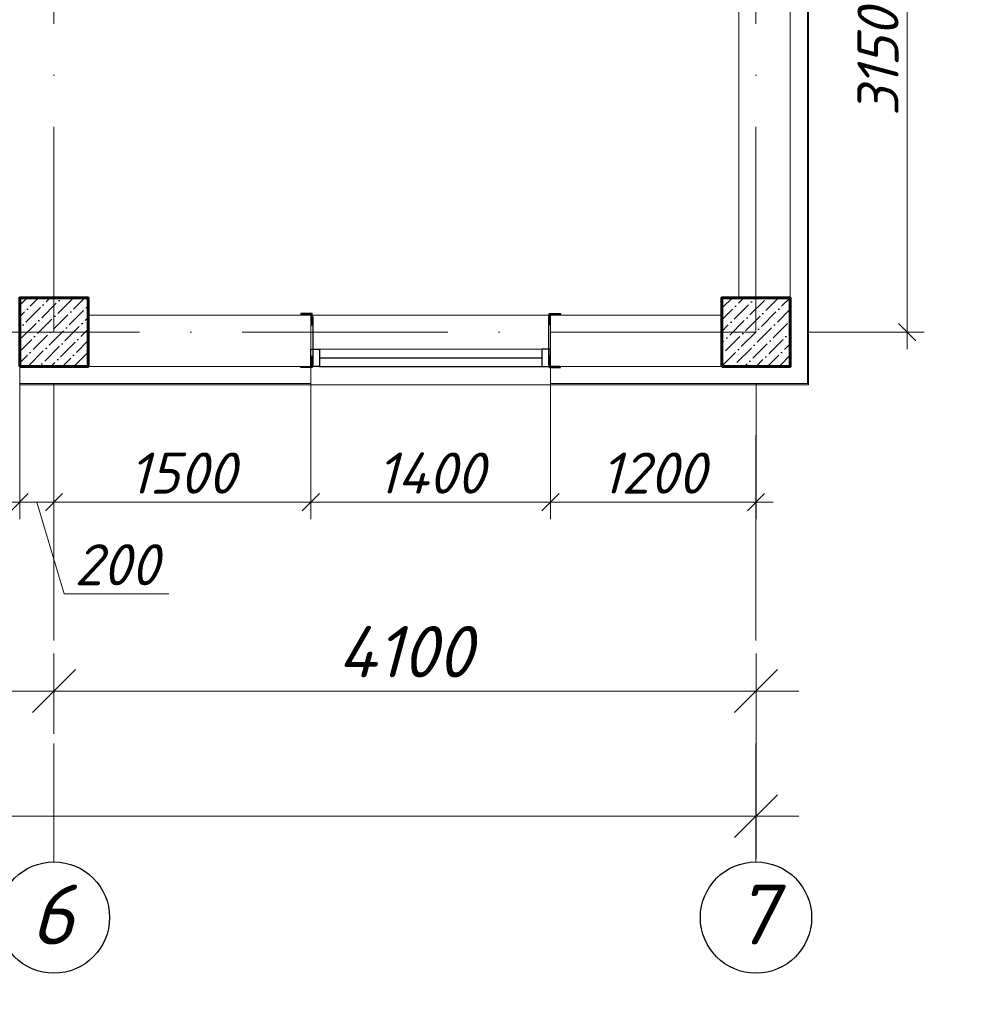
# Model space of a CAD drawing. Header units: millimetres. Extents: x 363306 to 7757304, y 1022887 to 1207196.
# Tile 197 of 256: x 1038662 to 1044237, y 1065586 to 1071334. Entities that reach past the tile are written whole.
import ezdxf
from ezdxf import colors
from ezdxf.entities.mleader import LeaderData, LeaderLine
from ezdxf.math import Vec2, Vec3

# ---------------------------------------------------------------- set-up
doc = ezdxf.new("R2010")
doc.units = ezdxf.units.MM
doc.linetypes.add('ACAD_ISO10W100', pattern=[18, 12, -3, 0, -3])
doc.layers.add('0 @ 100', color=7, linetype='Continuous')
doc.layers.add('kcd_tx', color=7, linetype='Continuous')
for name, color, linetype, lineweight in [('5   0.30', 1, 'Continuous', 30), ('PLAN', 250, 'Continuous', 25), ('надпись 0.18', 160, 'Continuous', 18), ('размеры', 12, 'Continuous', 15)]:
    doc.layers.add(name, color=color, linetype=linetype, lineweight=lineweight)
doc.styles.add('ISOCPEUR', font='isocpeur.TTF')
doc.styles.get("Standard").update_dxf_attribs({"font": 'isocpeui.ttf'})
doc.styles.add('Times New Roman', font='times.ttf')
doc.styles.add('ГОСТ 2.304', font='isocpeui.ttf')
doc.dimstyles.new('12121212', dxfattribs={"dimtxt": 200, "dimasz": 200, "dimexe": 200, "dimexo": 100, "dimgap": 100, "dimtad": 1, "dimdec": 0, "dimzin": 0, "dimdsep": 46, "dimtxsty": 'Standard', "dimblk": 'OBLIQUE', "dimcen": 200, "dimdle": 200, "dimclrd": 5, "dimclre": 5, "dimclrt": 5, "dimadec": 0, "dimazin": 0, "dimtfac": 1, "dimtdec": 0, "dimtofl": 0, "dimtmove": 1, "dimatfit": 3, "dimldrblk": 'OBLIQUE', "dimfxl": 0, "dimtolj": 1, "dimtzin": 0, "dimlwd": 9, "dimlwe": 9, "dimarcsym": 0})
doc.dimstyles.new('Санжар', dxfattribs={"dimtxt": 240, "dimasz": 200, "dimexe": 200, "dimexo": 200, "dimgap": 50, "dimtad": 1, "dimdec": 0, "dimtxsty": 'Standard', "dimblk": 'OBLIQUE', "dimcen": 2.5, "dimdle": 200, "dimclrd": 152, "dimclre": 152, "dimclrt": 152, "dimadec": 0, "dimazin": 0, "dimtfac": 1, "dimtdec": 0, "dimtmove": 0, "dimatfit": 3, "dimldrblk": 'OBLIQUE', "dimfxl": 0, "dimlwd": 0, "dimlwe": 0, "dimarcsym": 0})

# ---------------------------------------------------------------- blocks, each defined once
blk = doc.blocks.new('_Oblique')
at = {"color": 0, "linetype": 'ByBlock', "lineweight": -2}
blk.add_line((-0.5, -0.5), (0.5, 0.5), dxfattribs=at)
blk = doc.blocks.new('*D534')
at = {"color": 5, "lineweight": 9, "transparency": 16777216}
for p, q in [((1033562.3, 1067633.4), (1033562.3, 1067165)), ((1038862.3, 1067633.4), (1038862.3, 1067165)), ((1033312.3, 1067415), (1039112.3, 1067415))]:
    blk.add_line(p, q, dxfattribs=at)
at = {"layer": 'Defpoints', "color": 0, "lineweight": 25, "transparency": 16777216}
for p in [(1033562.3, 1067733.4), (1038862.3, 1067733.4), (1038862.3, 1067415)]:
    blk.add_point(p, dxfattribs=at)
at = {"color": 5, "lineweight": 9, "transparency": 16777216, "xscale": 250, "yscale": 250, "zscale": 250, "rotation": 180}
blk.add_blockref('_Oblique', (1033562.3, 1067415), dxfattribs=at)
at = {"color": 5, "lineweight": 9, "transparency": 16777216, "xscale": 250, "yscale": 250, "zscale": 250}
blk.add_blockref('_Oblique', (1038862.3, 1067415), dxfattribs=at)
at = {"color": 5, "lineweight": 40, "transparency": 16777216, "insert": (1036212.3, 1067645), "char_height": 300, "attachment_point": 5}
blk.add_mtext('\\A1;5300', dxfattribs=at)
blk = doc.blocks.new('*D535')
at = {"color": 5, "lineweight": 9, "transparency": 16777216}
for p, q in [((1038862.3, 1067633.4), (1038862.3, 1067165)), ((1042962.3, 1067633.4), (1042962.3, 1067165)), ((1038612.3, 1067415), (1043212.3, 1067415))]:
    blk.add_line(p, q, dxfattribs=at)
at = {"layer": 'Defpoints', "color": 0, "lineweight": 25, "transparency": 16777216}
for p in [(1038862.3, 1067733.4), (1042962.3, 1067733.4), (1042962.3, 1067415)]:
    blk.add_point(p, dxfattribs=at)
at = {"color": 5, "lineweight": 9, "transparency": 16777216, "xscale": 250, "yscale": 250, "zscale": 250, "rotation": 180}
blk.add_blockref('_Oblique', (1038862.3, 1067415), dxfattribs=at)
at = {"color": 5, "lineweight": 9, "transparency": 16777216, "xscale": 250, "yscale": 250, "zscale": 250}
blk.add_blockref('_Oblique', (1042962.3, 1067415), dxfattribs=at)
at = {"color": 5, "lineweight": 40, "transparency": 16777216, "insert": (1040912.3, 1067645), "char_height": 300, "attachment_point": 5}
blk.add_mtext('\\A1;4100', dxfattribs=at)
blk = doc.blocks.new('*D536')
at = {"color": 5, "lineweight": 9, "transparency": 16777216}
for p, q in [((1016662.3, 1067410.2), (1016662.3, 1066434.8)), ((1042962.3, 1067410.2), (1042962.3, 1066434.8)), ((1016412.3, 1066684.8), (1043212.3, 1066684.8))]:
    blk.add_line(p, q, dxfattribs=at)
at = {"layer": 'Defpoints', "color": 0, "lineweight": 25, "transparency": 16777216}
for p in [(1016662.3, 1067510.2), (1042962.3, 1067510.2), (1042962.3, 1066684.8)]:
    blk.add_point(p, dxfattribs=at)
at = {"color": 5, "lineweight": 9, "transparency": 16777216, "xscale": 250, "yscale": 250, "zscale": 250, "rotation": 180}
blk.add_blockref('_Oblique', (1016662.3, 1066684.8), dxfattribs=at)
at = {"color": 5, "lineweight": 9, "transparency": 16777216, "xscale": 250, "yscale": 250, "zscale": 250}
blk.add_blockref('_Oblique', (1042962.3, 1066684.8), dxfattribs=at)
at = {"color": 5, "lineweight": 40, "transparency": 16777216, "insert": (1029812.3, 1066914.8), "char_height": 300, "attachment_point": 5}
blk.add_mtext('\\A1;26300', dxfattribs=at)
blk = doc.blocks.new('*U25')
at = {"color": 0, "linetype": 'ByBlock', "lineweight": -2, "ltscale": 100}
blk.add_lwpolyline([(0, 0), (63, 0), (63, 2.7, 0.414214), (60.7, 5), (12, 5, -0.414214), (5, 12), (5, 60.7, 0.414214), (2.7, 63), (0, 63)], format="xyb", close=True, dxfattribs=at)
blk = doc.blocks.new('*D736')
at = {"layer": 'Defpoints', "color": 0, "lineweight": 25, "ltscale": 100, "transparency": 16777216}
for p in [(1043162.3, 1072660.4), (1043844.8, 1072660.4), (1043162.3, 1069510.4)]:
    blk.add_point(p, dxfattribs=at)
at = {"layer": 'kcd_tx', "lineweight": 0, "ltscale": 100, "transparency": 16777216}
for p, q in [((1043844.8, 1069410.4), (1043844.8, 1072760.4)), ((1043262.3, 1072660.4), (1043944.8, 1072660.4)), ((1043262.3, 1069510.4), (1043944.8, 1069510.4))]:
    blk.add_line(p, q, dxfattribs=at)
at = {"layer": 'kcd_tx', "lineweight": 0, "ltscale": 100, "transparency": 16777216, "xscale": 100, "yscale": 100, "zscale": 100}
for p, rotation in [((1043844.8, 1072660.4), 90), ((1043844.8, 1069510.4), 270)]:
    blk.add_blockref('_Oblique', p, dxfattribs=dict(at, rotation=rotation))
at = {"layer": 'kcd_tx', "lineweight": 15, "ltscale": 100, "transparency": 16777216, "insert": (1043674.8, 1071085.4), "char_height": 240, "attachment_point": 5, "rotation": 90}
blk.add_mtext('3150', dxfattribs=at)
blk = doc.blocks.new('*D592')
at = {"layer": 'Defpoints', "color": 0, "lineweight": 25, "transparency": 16777216}
for p in [(1037262.3, 1069310.4), (1038662.3, 1069310.4), (1038662.3, 1068517.7)]:
    blk.add_point(p, dxfattribs=at)
at = {"layer": 'kcd_tx', "lineweight": 0, "transparency": 16777216}
for p, q in [((1037262.3, 1069210.4), (1037262.3, 1068417.7)), ((1038662.3, 1069210.4), (1038662.3, 1068417.7)), ((1037162.3, 1068517.7), (1038762.3, 1068517.7))]:
    blk.add_line(p, q, dxfattribs=at)
at = {"layer": 'kcd_tx', "lineweight": 0, "transparency": 16777216, "xscale": 100, "yscale": 100, "zscale": 100, "rotation": 180}
blk.add_blockref('_Oblique', (1037262.3, 1068517.7), dxfattribs=at)
at = {"layer": 'kcd_tx', "lineweight": 0, "transparency": 16777216, "xscale": 100, "yscale": 100, "zscale": 100}
blk.add_blockref('_Oblique', (1038662.3, 1068517.7), dxfattribs=at)
at = {"layer": 'kcd_tx', "lineweight": 30, "transparency": 16777216, "insert": (1037962.3, 1068687.7), "char_height": 240, "attachment_point": 5}
blk.add_mtext('1400', dxfattribs=at)
blk = doc.blocks.new('*D593')
at = {"layer": 'Defpoints', "color": 0, "lineweight": 25, "transparency": 16777216}
for p in [(1040362.3, 1069310.4), (1041762.3, 1069310.4), (1041762.3, 1068517.7)]:
    blk.add_point(p, dxfattribs=at)
at = {"layer": 'kcd_tx', "lineweight": 0, "transparency": 16777216}
for p, q in [((1040362.3, 1069210.4), (1040362.3, 1068417.7)), ((1041762.3, 1069210.4), (1041762.3, 1068417.7)), ((1040262.3, 1068517.7), (1041862.3, 1068517.7))]:
    blk.add_line(p, q, dxfattribs=at)
at = {"layer": 'kcd_tx', "lineweight": 0, "transparency": 16777216, "xscale": 100, "yscale": 100, "zscale": 100, "rotation": 180}
blk.add_blockref('_Oblique', (1040362.3, 1068517.7), dxfattribs=at)
at = {"layer": 'kcd_tx', "lineweight": 0, "transparency": 16777216, "xscale": 100, "yscale": 100, "zscale": 100}
blk.add_blockref('_Oblique', (1041762.3, 1068517.7), dxfattribs=at)
at = {"layer": 'kcd_tx', "lineweight": 30, "transparency": 16777216, "insert": (1041062.3, 1068687.7), "char_height": 240, "attachment_point": 5}
blk.add_mtext('1400', dxfattribs=at)
blk = doc.blocks.new('*D594')
at = {"layer": 'Defpoints', "color": 0, "lineweight": 25, "ltscale": 100, "transparency": 16777216}
for p in [(1041762.3, 1069310.4), (1042962.3, 1069310.4), (1042962.3, 1068517.7)]:
    blk.add_point(p, dxfattribs=at)
at = {"layer": 'kcd_tx', "lineweight": 0, "ltscale": 100, "transparency": 16777216}
for p, q in [((1041762.3, 1069210.4), (1041762.3, 1068417.7)), ((1042962.3, 1069210.4), (1042962.3, 1068417.7)), ((1041662.3, 1068517.7), (1043062.3, 1068517.7))]:
    blk.add_line(p, q, dxfattribs=at)
at = {"layer": 'kcd_tx', "lineweight": 0, "ltscale": 100, "transparency": 16777216, "xscale": 100, "yscale": 100, "zscale": 100, "rotation": 180}
blk.add_blockref('_Oblique', (1041762.3, 1068517.7), dxfattribs=at)
at = {"layer": 'kcd_tx', "lineweight": 0, "ltscale": 100, "transparency": 16777216, "xscale": 100, "yscale": 100, "zscale": 100}
blk.add_blockref('_Oblique', (1042962.3, 1068517.7), dxfattribs=at)
at = {"layer": 'kcd_tx', "lineweight": 15, "ltscale": 100, "transparency": 16777216, "insert": (1042362.3, 1068687.7), "char_height": 240, "attachment_point": 5}
blk.add_mtext('1200', dxfattribs=at)
blk = doc.blocks.new('*D596')
at = {"layer": 'Defpoints', "color": 0, "lineweight": 25, "transparency": 16777216}
for p in [(1038862.3, 1069310.4), (1040362.3, 1069310.4), (1038862.3, 1068517.7)]:
    blk.add_point(p, dxfattribs=at)
at = {"layer": 'kcd_tx', "lineweight": 0, "transparency": 16777216}
for p, q in [((1038862.3, 1069210.4), (1038862.3, 1068417.7)), ((1040362.3, 1069210.4), (1040362.3, 1068417.7)), ((1040462.3, 1068517.7), (1038762.3, 1068517.7))]:
    blk.add_line(p, q, dxfattribs=at)
at = {"layer": 'kcd_tx', "lineweight": 0, "transparency": 16777216, "xscale": 100, "yscale": 100, "zscale": 100, "rotation": 180}
blk.add_blockref('_Oblique', (1038862.3, 1068517.7), dxfattribs=at)
at = {"layer": 'kcd_tx', "lineweight": 0, "transparency": 16777216, "xscale": 100, "yscale": 100, "zscale": 100}
blk.add_blockref('_Oblique', (1040362.3, 1068517.7), dxfattribs=at)
at = {"layer": 'kcd_tx', "lineweight": 30, "transparency": 16777216, "insert": (1039612.3, 1068687.7), "char_height": 240, "attachment_point": 5}
blk.add_mtext('1500', dxfattribs=at)
blk = doc.blocks.new('*D597')
at = {"layer": 'Defpoints', "color": 0, "lineweight": 25, "transparency": 16777216}
for p in [(1038662.3, 1069310.4), (1038862.3, 1069310.4), (1038862.3, 1068517.7)]:
    blk.add_point(p, dxfattribs=at)
at = {"layer": 'kcd_tx', "lineweight": 0, "transparency": 16777216}
for p, q in [((1038662.3, 1069210.4), (1038662.3, 1068417.7)), ((1038862.3, 1069210.4), (1038862.3, 1068417.7)), ((1038562.3, 1068517.7), (1038962.3, 1068517.7)), ((1038762.3, 1068517.7), (1038922.8, 1067982.7)), ((1038922.8, 1067982.7), (1039532.6, 1067982.7))]:
    blk.add_line(p, q, dxfattribs=at)
at = {"layer": 'kcd_tx', "lineweight": 0, "transparency": 16777216, "xscale": 100, "yscale": 100, "zscale": 100, "rotation": 180}
blk.add_blockref('_Oblique', (1038662.3, 1068517.7), dxfattribs=at)
at = {"layer": 'kcd_tx', "lineweight": 0, "transparency": 16777216, "xscale": 100, "yscale": 100, "zscale": 100}
blk.add_blockref('_Oblique', (1038862.3, 1068517.7), dxfattribs=at)
at = {"layer": 'kcd_tx', "lineweight": 30, "transparency": 16777216, "insert": (1039227.7, 1068152.7), "char_height": 240, "attachment_point": 5}
blk.add_mtext('200', dxfattribs=at)
blk = doc.blocks.new('RTTRERR')
at = {"layer": '5   0.30', "color": 3, "lineweight": 30, "ltscale": 200}
for p, q in [((661523.9, 1818052.1), (661523.9, 1817767.9)), ((662899.5, 1818052.1), (662899.5, 1817767.9))]:
    blk.add_line(p, q, dxfattribs=at)
at = {"layer": '5   0.30', "color": 3, "lineweight": 30, "ltscale": 200, "yscale": 1.05763968, "zscale": 1.05763968, "rotation": 180}
for p, xscale in [((661519.8, 1818068.4), 1.05763968), ((662903.5, 1818068.4), -1.05763968)]:
    blk.add_blockref('*U25', p, dxfattribs=dict(at, xscale=xscale))
at = {"layer": '5   0.30', "color": 3, "lineweight": 30, "ltscale": 200, "extrusion": (0, 0, -1), "yscale": 1.05763968, "zscale": -1.05763968}
for p, xscale in [((-661519.8, 1817753.5), 1.05763968), ((-662903.5, 1817753.5), -1.05763968)]:
    blk.add_blockref('*U25', p, dxfattribs=dict(at, xscale=xscale))
ml = blk.add_multileader_mtext('Standard')
ml.set_content('{\\fISOCPEUR|b0|i1|c204|p34;\\C5;Ст-2}', color=256, style='ISOCPEUR')
ml.set_leader_properties()
ml.build(insert=Vec2(0, 0))
ml.multileader.update_dxf_attribs({"text_left_attachment_type": 6, "text_right_attachment_type": 6, "dogleg_length": 0.208, "arrow_head_size": 187.5, "scale": 100})
ctx = ml.context
ctx.base_point, ctx.scale, ctx.char_height, ctx.arrow_head_size, ctx.landing_gap_size, ctx.plane_origin = Vec3(661945.1, 1818508.9), 100, 200, 187.5, 0, Vec3(666149.8, 1819982)
ctx.left_attachment, ctx.right_attachment, ctx.text_align_type = 6, 6, 1
notes = []
notes.append((ctx, [(1, (1, 1, 0), (662574.8, 1818508.9), (-1, 0), 20.8, [(2, [(661519.8, 1818068.4)], 0, []), (1, [(662922.3, 1818060), (662922.3, 1818060)], 0, [])])]))
ctx.mtext.insert, ctx.mtext.alignment, ctx.mtext.flow_direction = Vec3(662249.5, 1818748.9), 2, 5
for ctx, leaders in notes:
    for number, flags, end, landing, length, lines in leaders:
        leader = LeaderData()
        leader.index, (leader.has_last_leader_line, leader.has_dogleg_vector, leader.attachment_direction) = number, flags
        leader.last_leader_point, leader.dogleg_vector, leader.dogleg_length = Vec3(end), Vec3(landing), length
        for number, points, colour, breaks in lines:
            line = LeaderLine()
            line.index, line.vertices, line.color, line.breaks = number, Vec3.list(points), colors.encode_raw_color(colour), breaks
            leader.lines.append(line)
        ctx.leaders.append(leader)

msp = doc.modelspace()

# ---------------------------------------------------------------- hatches: boundary and pattern name
at = {"ltscale": 100}
h = msp.add_hatch(dxfattribs=at)
h.set_pattern_fill('ANSI36', color=256, scale=15, style=0)
h.set_pattern_definition([(45, (-16005100.283, 10252540.387), (25.25697034, 92.60889125), [119.0625, -23.8125, 0, -23.8125])])
h.paths.add_polyline_path([(1039062.268, 1069710.387), (1038662.268, 1069710.387), (1038662.268, 1069310.387), (1039062.268, 1069310.387)])
h = msp.add_hatch(dxfattribs=at)
h.set_pattern_fill('ANSI36', color=256, scale=15, style=0)
h.set_pattern_definition([(45, (-16029000.283, 10252540.387), (25.25697034, 92.60889125), [119.0625, -23.8125, 0, -23.8125])])
h.paths.add_polyline_path([(1043162.268, 1069710.387), (1042762.268, 1069710.387), (1042762.268, 1069310.387), (1043162.268, 1069310.387)])

# ---------------------------------------------------------------- linework, layer by layer
at = {"color": 1, "linetype": 'ACAD_ISO10W100', "lineweight": 9, "ltscale": 100}
for p, q in [((1038862.268, 1085110.387), (1038862.268, 1066417.835)), ((1042962.268, 1085110.387), (1042962.268, 1066417.835)), ((1042962.268, 1069510.387), (1014088.863, 1069510.387)), ((1043269.268, 1069510.387), (1043262.268, 1069510.387))]:
    msp.add_line(p, q, dxfattribs=at)
at = {"lineweight": 0, "ltscale": 100}
for p, q in [((1043162.268, 1069310.387), (1043162.268, 1076560.387)), ((1042862.268, 1069710.387), (1042862.268, 1075610.387)), ((1039062.268, 1069610.387), (1040362.268, 1069610.387)), ((1040362.268, 1069610.387), (1040362.268, 1069310.387)), ((1041762.268, 1069610.387), (1041762.268, 1069310.387)), ((1041762.268, 1069610.387), (1042762.268, 1069610.387)), ((1039062.268, 1069310.387), (1040362.268, 1069310.387)), ((1041762.268, 1069310.387), (1042762.268, 1069310.387)), ((1040362.268, 1069203.387), (1041762.268, 1069203.387))]:
    msp.add_line(p, q, dxfattribs=at)
at = {"lineweight": 9, "ltscale": 100}
msp.add_line((1040362.268, 1069610.387), (1041762.268, 1069610.387), dxfattribs=at)
at = {"color": 5, "lineweight": 0}
msp.add_line((1040412.268, 1069410.387), (1041712.268, 1069410.387), dxfattribs=at)
at = {"color": 5}
for p, q in [((1040412.268, 1069360.387), (1041712.268, 1069360.387)), ((1040412.268, 1069310.387), (1041712.268, 1069310.387))]:
    msp.add_line(p, q, dxfattribs=at)
at = {"color": 32, "lineweight": 0, "ltscale": 100}
for points in [[(1041762.268, 1069210.387), (1043262.268, 1069210.387), (1043262.268, 1076560.387)], [(1038662.268, 1069210.387), (1040362.268, 1069210.387)]]:
    msp.add_lwpolyline(points, dxfattribs=at)
at = {"color": 252, "lineweight": 0, "ltscale": 100}
for points in [[(1041762.268, 1069203.387), (1043269.268, 1069203.387), (1043269.268, 1076560.387)], [(1038662.268, 1069310.387), (1038662.268, 1069203.387)], [(1040362.268, 1069310.387), (1040362.268, 1069203.387)], [(1041762.268, 1069310.387), (1041762.268, 1069203.387)], [(1038662.268, 1069203.387), (1040362.268, 1069203.387)]]:
    msp.add_lwpolyline(points, dxfattribs=at)
at = {"color": 5}
for points in [[(1040362.268, 1069410.387), (1040412.268, 1069410.387), (1040412.268, 1069310.387), (1040362.268, 1069310.387)], [(1041762.268, 1069410.387), (1041712.268, 1069410.387), (1041712.268, 1069310.387), (1041762.268, 1069310.387)]]:
    msp.add_lwpolyline(points, close=True, dxfattribs=at)
at = {"color": 252, "lineweight": 60, "ltscale": 100}
msp.add_lwpolyline([(1039062.268, 1069310.387), (1039062.268, 1069310.387)], dxfattribs=at)
at = {"layer": 'PLAN', "color": 158, "lineweight": 30}
for centre in [(1038862.268, 1066092.95), (1042962.268, 1066092.95)]:
    msp.add_circle(centre, 324.885, dxfattribs=at)
at = {"layer": 'размеры', "lineweight": 60, "ltscale": 5}
for points in [[(1038662.268, 1069310.387), (1039062.268, 1069310.387), (1039062.268, 1069710.387), (1038662.268, 1069710.387)], [(1042762.268, 1069310.387), (1043162.268, 1069310.387), (1043162.268, 1069710.387), (1042762.268, 1069710.387)]]:
    msp.add_lwpolyline(points, close=True, dxfattribs=at)

# ---------------------------------------------------------------- block references
at = {"color": 18, "lineweight": 30, "true_color": 0x000000}
msp.add_blockref('RTTRERR', (378850.601, -748449.583), dxfattribs=at)

# ---------------------------------------------------------------- texts
at = {"layer": '0 @ 100', "color": 7, "insert": (761996.908, 1075986.433), "char_height": 318.940213, "width": 19697.5359, "attachment_point": 4, "style": 'ГОСТ 2.304'}
msp.add_mtext('\\pi5457.36288;{\\fISOCPEUR|b1|i1|c204|p34;Характеристика участка строительства:\\P\\pi0;\\P}Расчетная зимняя температура воздух 15 °С.\\PСкоростной напор ветра   - 38кг/м2.\\PВес снегового покрова    - 50кг/м2.\\PКлассификация зданий по функциональной пожарной опасности - Ф 4.1 \\PКоэффициент надежности по назначению - 0.95\\P\\P^IПроектом разработано подъёмник для мало мобильных граждан населения грузоподъемностью 250 кг. скоростью 0,25 см/с. Двери шахт подъёмника противопожарные с пределом огнестойкости El 30. Подъёмники оборудованы кабинами габаритами 1500х1500 мм, ширина дверей кабины обеспечивает проезд инвалидной коляски. Для экстренных случаев подъёмник оснащен дополнительным аккумулятором и механическим спуском для безопасного спуска пассажира в нулевую отметку. Так же в дверях подъёмника установлены замки датчики которые открываются с ключевыми картами, чтобы открыть двери подъёмника.\\P^IС внешней и внутренней стороны наружных стен предусмотрено обшивка из аквапанелей толщиной 12,5мм с утеплением из минераловатной ваты на кварцевой основе, А =0,040 Вт/мС, толщиной 100мм. (по теплотехническому расчету). Наружная отделка из органическое стекло.\\P^IПодрядчик обязан предоставить заказчику сертификаты соответствия и пожарной безопасности на фасадную систему и все применяемые в данной системе материалы и изделия.\\PКонструкции, изделия и материалы применены по действующим стандартам, ТУ, сертификатам. На путях эвакуации используются отделочные материалы, соответствующие требованиям п. 5.25 ШНК 2.01.02-04.\\PОтделка стен с внутренней стороны окраска водоэмульсионными красками светлых тонов. Во внутренней и наружной отделке использованы современные отделочные материалы используемые на территории Республики Узбекистан.\\P^IКрыша - скатная из металлических профилированных листов с полимерными покрытиями с обеих сторон толщ.0,55мм по металлическим конструкциям.\\P^IПо периметру наружных стен устраивается бетонная отмостка. Бетон кл.В 7,5 шириной 1000 мм, толщиной 50 мм по гравийному основанию толщиной 100 мм -150 мм.\\P^IВсе строительно-монтажные работы вести согласно указаний соответствующих строительных норм и проекта производства работ (П.П.Р.) на основании ШНК 3.01.01 - 03 и КМК 3.01.02 - 00.', dxfattribs=at)
at = {"layer": 'PLAN', "lineweight": 30, "char_height": 350, "width": 338.65741, "attachment_point": 3}
for s, insert in [('6', (1038978.05, 1066285.738)), ('7', (1043078.05, 1066285.738))]:
    msp.add_mtext(s, dxfattribs=dict(at, insert=insert))
at = {"layer": 'надпись 0.18', "ltscale": 100, "insert": (898701.444, 1068300.98), "char_height": 250, "width": 17724.97017, "attachment_point": 1, "style": 'Times New Roman'}
msp.add_mtext('{\\fISOCPEUR|b0|i1|c204|p34;\\C256;\\c0;   Примечание\\fISOCPEUR|b0|i1|c0|p34;:\\A1;\\P\\pi-418.1675,l418.1675,t418.1675;1.^I\\fISOCPEUR|b0|i1|c204|p34;Данный  лист  см\\fISOCPEUR|b0|i1|c0|p34;.  \\fISOCPEUR|b0|i1|c204|p34;совместно  с  л\\fISOCPEUR|b0|i1|c0|p34;.  \\fISOCPEUR|b0|i1|c204|p34;К\\fISOCPEUR|b0|i1|c0|p34;p\\fISOCPEUR|b0|i1|c204|p34; \\fISOCPEUR|b0|i1|c0|p34;-16.  \\P\\pi0,l0,tz;2.  \\fISOCPEUR|b0|i1|c204|p34;За  отм  \\fISOCPEUR|b0|i1|c0|p34;0,000  \\fISOCPEUR|b0|i1|c204|p34;принято  отметка чистого пола  \\fISOCPEUR|b0|i1|c0|p34;1\\fISOCPEUR|b0|i1|c204|p34;этажа\\P\\fISOCPEUR|b0|i1|c0|p34;3.  \\fISOCPEUR|b0|i1|c204|p34;На  отм\\fISOCPEUR|b0|i1|c0|p34;.  -0.030  \\fISOCPEUR|b0|i1|c204|p34;Выполнить  горизонтальную  из  цементно\\fISOCPEUR|b0|i1|c0|p34;-\\fISOCPEUR|b0|i1|c204|p34;песчаного  раствора состава  \\fISOCPEUR|b0|i1|c0|p34;1:2 \\fISOCPEUR|b0|i1|c204|p34;с жидком стеклом толш\\fISOCPEUR|b0|i1|c0|p34;.  30\\fISOCPEUR|b0|i1|c204|p34;мм\\fISOCPEUR|b0|i1|c0|p34;.\\P\\A0;4.  \\fISOCPEUR|b0|i1|c204|p34;Фундаменты выполнить из бетона класса \\fISOCPEUR|b0|i1|c0|p34;B15 (\\fISOCPEUR|b0|i1|c204|p34;М\\fISOCPEUR|b0|i1|c0|p34;200).\\A1;\\P\\pi-750,l750;\\A0;5.  \\fISOCPEUR|b0|i1|c204|p34;Для  обеспечения \\fISOCPEUR|b0|i1|c0|p34;50\\fISOCPEUR|b0|i1|c204|p34;мм  слоя  бетона   арматуру фундаментной  ленты укладывать  на  кубики\\fISOCPEUR|b0|i1|c0|p34;-\\fISOCPEUR|b0|i1|c204|p34;фиксаторы\\fISOCPEUR|b0|i1|c0|p34;,  \\fISOCPEUR|b0|i1|c204|p34;изготовленные из цементно\\fISOCPEUR|b0|i1|c0|p34;-\\fISOCPEUR|b0|i1|c204|p34;песчаного раствора  М\\fISOCPEUR|b0|i1|c0|p34;100 \\fISOCPEUR|b0|i1|c204|p34;размерами \\fISOCPEUR|b0|i1|c0|p34;40\\fISOCPEUR|b0|i1|c204|p34;х\\fISOCPEUR|b0|i1|c0|p34;40\\fISOCPEUR|b0|i1|c204|p34;х\\fISOCPEUR|b0|i1|c0|p34;50\\fISOCPEUR|b0|i1|c204|p34;мм\\fISOCPEUR|b0|i1|c0|p34;.}', dxfattribs=at)

# ---------------------------------------------------------------- dimensions: what is measured, and where the dimension line sits
at = {"color": 12, "lineweight": 40}
for base, p1, p2, picture, middle in [((1038862.268, 1067414.962), (1033562.268, 1067733.448), (1038862.268, 1067733.448), '*D534', (1036212.268, 1067644.962)), ((1042962.268, 1067414.962), (1038862.268, 1067733.448), (1042962.268, 1067733.448), '*D535', (1040912.268, 1067644.962)), ((1042962.268, 1066684.769), (1016662.268, 1067510.209), (1042962.268, 1067510.209), '*D536', (1029812.268, 1066914.769))]:
    dim = msp.add_linear_dim(base=base, p1=p1, p2=p2, dimstyle='12121212', override={"dimtxt": 300, "dimasz": 250, "dimexe": 250, "dimgap": 80, "dimdle": 250}, dxfattribs=at)
    dim.commit()
    dim.dimension.update_dxf_attribs({"geometry": picture, "text_midpoint": middle})
at = {"layer": 'kcd_tx', "color": 134, "lineweight": 15, "ltscale": 100}
dim = msp.add_linear_dim(base=(1043844.762, 1072660.387), p1=(1043162.268, 1069510.387), p2=(1043162.268, 1072660.387), angle=90, dimstyle='Санжар', override={"dimasz": 100, "dimexe": 100, "dimexo": 100, "dimdle": 100, "dimclrd": 256, "dimclre": 256, "dimclrt": 256, "dimtmove": 1, "dimfxl": 0, "dimarcsym": 2}, dxfattribs=at)
dim.commit()
dim.dimension.update_dxf_attribs({"geometry": '*D736', "text_midpoint": (1043674.762, 1071085.387)})
at = {"layer": 'kcd_tx', "color": 244, "lineweight": 30, "true_color": 0x991b1e}
for base, p1, p2, picture, middle in [((1038662.268, 1068517.702), (1037262.268, 1069310.387), (1038662.268, 1069310.387), '*D592', (1037962.268, 1068687.702)), ((1038862.268, 1068517.702), (1038662.268, 1069310.387), (1038862.268, 1069310.387), '*D597', (1038972.768, 1068152.702)), ((1041762.268, 1068517.702), (1040362.268, 1069310.387), (1041762.268, 1069310.387), '*D593', (1041062.268, 1068687.702))]:
    dim = msp.add_linear_dim(base=base, p1=p1, p2=p2, dimstyle='Санжар', override={"dimasz": 100, "dimexe": 100, "dimexo": 100, "dimdle": 100, "dimclrd": 256, "dimclre": 256, "dimclrt": 256, "dimtmove": 1, "dimfxl": 0, "dimarcsym": 2}, dxfattribs=at)
    dim.commit()
    dim.dimension.update_dxf_attribs({"geometry": picture, "text_midpoint": middle})
dim = msp.add_linear_dim(base=(1038862.268, 1068517.702), p1=(1040362.268, 1069310.387), p2=(1038862.268, 1069310.387), angle=180, dimstyle='Санжар', override={"dimasz": 100, "dimexe": 100, "dimexo": 100, "dimdle": 100, "dimclrd": 256, "dimclre": 256, "dimclrt": 256, "dimtmove": 1, "dimfxl": 0, "dimarcsym": 2}, dxfattribs=at)
dim.commit()
dim.dimension.update_dxf_attribs({"geometry": '*D596', "text_midpoint": (1039612.268, 1068687.702)})
at = {"layer": 'kcd_tx', "color": 134, "lineweight": 15, "ltscale": 100}
dim = msp.add_linear_dim(base=(1042962.268, 1068517.702), p1=(1041762.268, 1069310.387), p2=(1042962.268, 1069310.387), dimstyle='Санжар', override={"dimasz": 100, "dimexe": 100, "dimexo": 100, "dimdle": 100, "dimclrd": 256, "dimclre": 256, "dimclrt": 256, "dimtmove": 1, "dimfxl": 0, "dimarcsym": 2}, dxfattribs=at)
dim.commit()
dim.dimension.update_dxf_attribs({"geometry": '*D594', "text_midpoint": (1042362.268, 1068687.702)})

doc.saveas('drawing.dxf')
